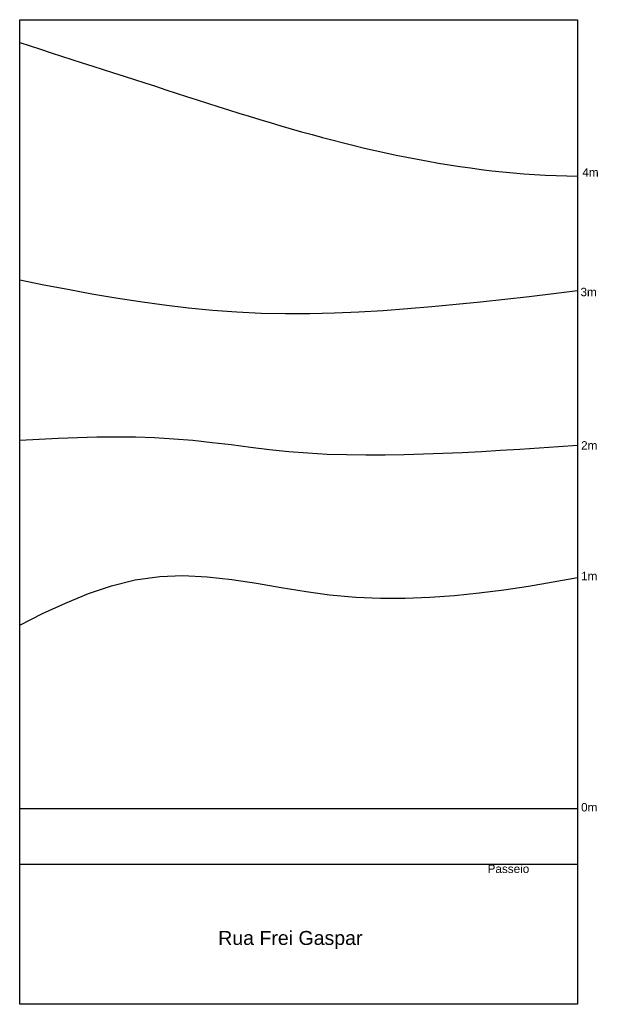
# Model space of a CAD drawing. Header units: metres. Extents: x 239.5 to 260.2, y 27.8 to 63.
import ezdxf

# ---------------------------------------------------------------- set-up
doc = ezdxf.new("R2010")
doc.units = ezdxf.units.M
doc.header["$MEASUREMENT"] = 0
doc.layers.add('Topografia', color=20, linetype='Continuous')
doc.styles.get("Standard").update_dxf_attribs({"font": 'arial.ttf'})

msp = doc.modelspace()

# ---------------------------------------------------------------- linework, layer by layer
at = {"ltscale": 2}
for p, q in [((239.537, 27.811), (239.537, 63.048)), ((259.498, 63.048), (259.498, 27.811)), ((259.498, 32.811), (239.537, 32.811))]:
    msp.add_line(p, q, dxfattribs=at)
at = {"layer": 'Topografia', "ltscale": 2}
for p, q in [((239.537, 63.048, 4), (259.498, 63.048, 4)), ((259.498, 34.811), (239.537, 34.811)), ((259.498, 27.811), (239.537, 27.811))]:
    msp.add_line(p, q, dxfattribs=at)
for points, elevation in [([(239.537, 62.229), (239.91, 62.109), (240.284, 61.988), (240.657, 61.868), (241.03, 61.748), (241.404, 61.627), (241.777, 61.507), (242.15, 61.386), (242.524, 61.266), (242.897, 61.145), (243.271, 61.025), (243.644, 60.905), (244.017, 60.784), (244.391, 60.664), (244.764, 60.543), (245.137, 60.423), (245.511, 60.303), (245.884, 60.182), (246.258, 60.062), (246.631, 59.942), (247.005, 59.823), (247.378, 59.706), (247.752, 59.59), (248.126, 59.476), (248.501, 59.364), (248.875, 59.254), (249.25, 59.146), (249.625, 59.04), (250, 58.936), (250.375, 58.835), (250.751, 58.736), (251.127, 58.64), (251.503, 58.547), (251.88, 58.456), (252.257, 58.369), (252.634, 58.285), (253.011, 58.204), (253.389, 58.127), (253.768, 58.053), (254.147, 57.983), (254.526, 57.916), (254.905, 57.854), (255.285, 57.795), (255.666, 57.741), (256.047, 57.691), (256.428, 57.645), (256.81, 57.604), (257.192, 57.568), (257.575, 57.536), (257.959, 57.51), (258.342, 57.488), (258.727, 57.471), (259.112, 57.46), (259.498, 57.453)], 4), ([(239.537, 53.734), (240.397, 53.563), (241.258, 53.399), (242.119, 53.242), (242.981, 53.095), (243.845, 52.961), (244.709, 52.841), (245.574, 52.738), (246.441, 52.653), (247.309, 52.589), (248.18, 52.548), (249.051, 52.531), (249.924, 52.534), (250.798, 52.555), (251.672, 52.593), (252.545, 52.645), (253.418, 52.709), (254.289, 52.783), (255.16, 52.864), (256.029, 52.953), (256.897, 53.047), (257.764, 53.146), (258.631, 53.249), (259.498, 53.355)], 3), ([(259.498, 47.812), (258.81, 47.762), (258.122, 47.714), (257.433, 47.668), (256.745, 47.625), (256.056, 47.586), (255.368, 47.551), (254.678, 47.521), (253.989, 47.496), (253.299, 47.477), (252.608, 47.466), (251.918, 47.463), (251.228, 47.471), (250.538, 47.493), (249.85, 47.531), (249.162, 47.586), (248.476, 47.659), (247.791, 47.742), (247.106, 47.828), (246.421, 47.911), (245.736, 47.985), (245.05, 48.041), (244.363, 48.08), (243.676, 48.103), (242.987, 48.111), (242.298, 48.106), (241.609, 48.089), (240.918, 48.062), (240.228, 48.027), (239.537, 47.986)], 2), ([(239.537, 41.379), (240.351, 41.792), (241.17, 42.173), (241.994, 42.51), (242.824, 42.789), (243.664, 42.997), (244.548, 43.125), (245.374, 43.156), (246.244, 43.113), (247.122, 43.014), (248.006, 42.879), (248.894, 42.729), (249.784, 42.583), (250.623, 42.469), (251.562, 42.385), (252.449, 42.348), (253.334, 42.348), (254.217, 42.382), (255.1, 42.445), (255.981, 42.536), (256.861, 42.648), (257.74, 42.78), (258.619, 42.927), (259.498, 43.086)], 1)]:
    msp.add_lwpolyline(points, dxfattribs=dict(at, elevation=elevation))

# ---------------------------------------------------------------- texts
at = {"insert": (246.64, 30.436), "char_height": 0.5, "attachment_point": 1}
msp.add_mtext_dynamic_manual_height_columns('Rua Frei Gaspar', width=10.39181, gutter_width=1, heights=[0], dxfattribs=at)
at = {"layer": 'Topografia', "char_height": 0.3, "attachment_point": 1}
for s, insert in [('4m', (259.669, 57.734)), ('3m', (259.603, 53.453)), ('2m', (259.624, 47.964)), ('1m', (259.624, 43.289)), ('0m', (259.624, 35.014, -1)), ('Passeio', (256.279, 32.811))]:
    msp.add_mtext_dynamic_manual_height_columns(s, width=7.07441, gutter_width=12.5, heights=[0], dxfattribs=dict(at, insert=insert))

doc.saveas('drawing.dxf')
